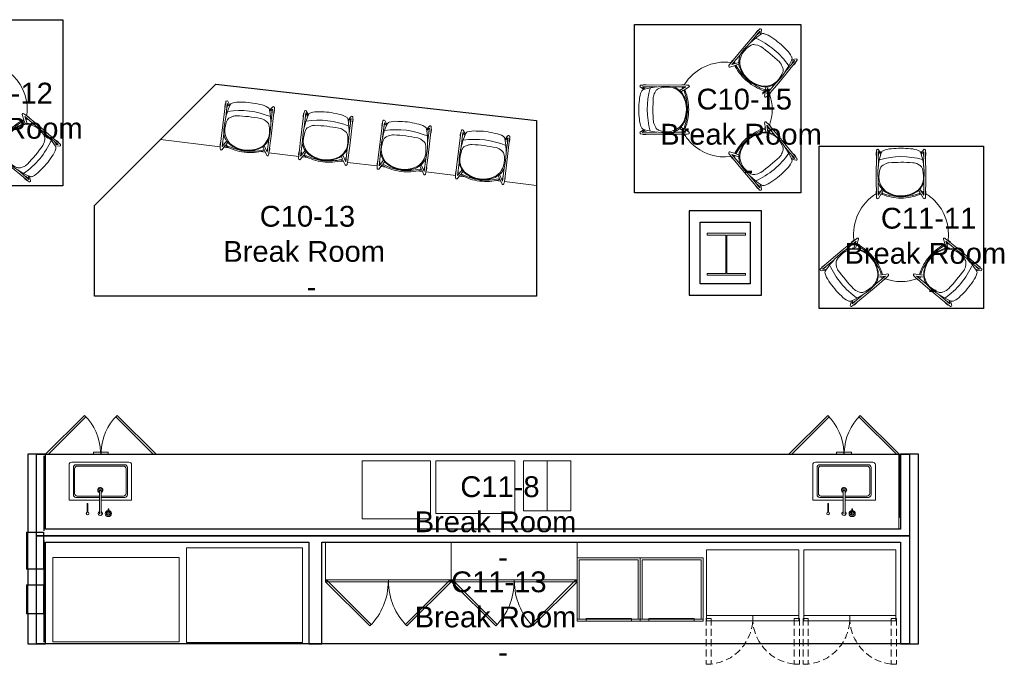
# Model space of a CAD drawing. Header units: inches. Extents: x -1 to 4727, y -3 to 1727.
# Tile 137 of 163: x 3354 to 3727, y 1126 to 1371. Entities that reach past the tile are written whole.
import ezdxf

# ---------------------------------------------------------------- set-up
doc = ezdxf.new("R2010")
doc.units = ezdxf.units.IN
doc.header["$LTSCALE"] = 42
doc.header["$MEASUREMENT"] = 0
doc.linetypes.add('_ Hidden  _below_ behind_ beyond_', pattern=[0.09375, 0.0625, -0.03125])
doc.layers.get('0').update_dxf_attribs({"linetype": 'CONTINUOUS'})
for name, color, linetype in [('I-EQPM', 8, 'CONTINUOUS'), ('I-FURN', 8, 'CONTINUOUS'), ('I-FURN-CHAR', 9, 'CONTINUOUS'), ('I-WALL', 8, 'CONTINUOUS'), ('P-FIXT', 8, 'CONTINUOUS'), ('Room Names & IDs', 7, 'CONTINUOUS'), ('S-COLS', 7, 'CONTINUOUS'), ('triLabelLayer', 7, 'CONTINUOUS'), ('triSpaceLayer', 7, 'CONTINUOUS')]:
    doc.layers.add(name, color=color, linetype=linetype)
doc.styles.add('PDF Helvetica', font='Helvetica.ttf')
doc.styles.get("Standard").update_dxf_attribs({"font": 'romans.shx'})

# ---------------------------------------------------------------- blocks, each defined once
blk = doc.blocks.new('Countertop - Straight - 30_ Depth-7014440-FURNITURE PLAN - FLOOR 09 - EAST')
at = {"lineweight": 9}
for p, q in [((-47.26, -1.5), (-47.26, -30)), ((-47.26, -30), (276.63, -30))]:
    blk.add_line(p, q, dxfattribs=at)
blk = doc.blocks.new('Electrical Equipment - Generic - Coffee Brewing System large-3696462-FURNITURE PLAN - FLOOR 09 - EAST')
at = {"lineweight": 9}
for p, q in [((-15, -10), (-15, 10)), ((-15, 10), (15, 10)), ((15, 10), (15, -10)), ((15, -10), (-15, -10))]:
    blk.add_line(p, q, dxfattribs=at)
blk = doc.blocks.new('BEV VENDING MACHINE - Default-7005650-FURNITURE PLAN - FLOOR 09 - EAST')
at = {"lineweight": 9}
for p, q in [((17.27, 10.7), (-30.73, 10.7)), ((-30.73, 10.7), (-30.73, -21.3)), ((17.27, -21.3), (17.27, 10.7)), ((-30.73, -21.3), (17.27, -21.3))]:
    blk.add_line(p, q, dxfattribs=at)
blk = doc.blocks.new('Refrigerator - Multiple Door Configurations - Side By Side EQ01A-7993833-FURNITURE PLAN - FLOOR 09 - EAST')
at = {"lineweight": 9}
for p, q in [((-28.76, -27), (-28.76, 0)), ((-28.76, 0), (6.24, 0)), ((6.24, 0), (6.24, -27)), ((-28.76, -25), (6.24, -25)), ((-11.26, -25), (-11.26, -27)), ((6.24, -27), (-28.76, -27))]:
    blk.add_line(p, q, dxfattribs=at)
at = {"linetype": '_ Hidden  _below_ behind_ beyond_', "lineweight": 9}
for p, q in [((-29.01, -26.12), (-27.01, -26.12)), ((-29.01, -26.12), (-29.01, -43.49)), ((-27.01, -26.12), (-27.01, -43.49)), ((4.47, -26.12), (4.47, -43.49)), ((6.47, -26.12), (4.47, -26.12)), ((6.47, -26.12), (6.47, -43.49)), ((-29.01, -43.49), (-27.01, -43.49)), ((6.47, -43.49), (4.47, -43.49))]:
    blk.add_line(p, q, dxfattribs=at)
for centre, start, end in [((-28.84, -25.92), 269.4486, 1.5228), ((6.3, -25.92), 178.4772, 270.5514)]:
    blk.add_arc(centre, 17.58, start, end, dxfattribs=at)
blk = doc.blocks.new('Tall Cabinet - Double Oven - Variable Width x 24_ D-7012213-FURNITURE PLAN - FLOOR 09 - EAST')
at = {"lineweight": 9}
for p, q in [((-23.21, -24), (-23.21, 0)), ((-23.21, 0), (0.68, 0)), ((0.68, 0), (0.68, -24)), ((0.68, -23.25), (-23.21, -23.25)), ((0.68, -24), (-23.21, -24)), ((-19.96, -23), (-2.69, -23)), ((-19.96, -23), (-19.96, -24)), ((-2.69, -24), (-19.96, -24)), ((-2.69, -23), (-2.69, -24))]:
    blk.add_line(p, q, dxfattribs=at)
at = {"lineweight": 18}
for p, q in [((-23.21, 0), (-23.21, -23.19)), ((0.68, 0), (-23.21, 0)), ((0.68, -23.19), (0.68, 0)), ((-22.46, -23.19), (-22.46, -0.75)), ((-22.46, -0.75), (-0.07, -0.75)), ((-0.07, -0.75), (-0.07, -23.19)), ((-23.21, -23.19), (-22.46, -23.19)), ((-0.07, -23.19), (0.68, -23.19))]:
    blk.add_line(p, q, dxfattribs=at)
blk = doc.blocks.new('Cabinet Base - 2 Door - Variable Width x 24_ D PLAM-WOOD-3757585-FURNITURE PLAN - FLOOR 09 - EAST')
at = {"lineweight": 9}
for p, q in [((-32.2, -24), (-17.44, -38.76)), ((-31.14, -24), (-16.91, -38.23)), ((-14.07, -24.76), (-14.07, -24)), ((-14.07, -24.85), (-11.32, -24.85)), ((-11.32, -24), (-11.32, -24.76)), ((-11.2, -24.76), (-11.2, -24)), ((-11.2, -24.85), (-8.45, -24.85)), ((-8.45, -24), (-8.45, -24.76)), ((8.61, -24), (-5.62, -38.23)), ((9.68, -24), (-5.09, -38.76)), ((-17.44, -38.76), (-16.91, -38.23)), ((-5.09, -38.76), (-5.62, -38.23))]:
    blk.add_line(p, q, dxfattribs=at)
at = {"lineweight": 9, "flags": 128}
for points in [[(-14.07, -24.83), (-14.07, -24.84), (-14.07, -24.85), (-14.07, -24.84), (-14.07, -24.83), (-14.07, -24.82), (-14.07, -24.8), (-14.07, -24.78), (-14.07, -24.76)], [(-11.32, -24.76), (-11.32, -24.78), (-11.32, -24.8), (-11.32, -24.82), (-11.32, -24.83), (-11.32, -24.84), (-11.32, -24.85), (-11.32, -24.84)], [(-11.2, -24.84), (-11.2, -24.85), (-11.2, -24.84), (-11.2, -24.83), (-11.2, -24.82), (-11.2, -24.8), (-11.2, -24.78), (-11.2, -24.76)], [(-8.45, -24.76), (-8.45, -24.78), (-8.45, -24.8), (-8.45, -24.82), (-8.45, -24.83), (-8.45, -24.84), (-8.45, -24.85), (-8.45, -24.84), (-8.45, -24.83)]]:
    blk.add_lwpolyline(points, dxfattribs=at)
at = {"lineweight": 9}
for centre, start, end in [((-32.2, -24), 315, 357.6794), ((9.68, -24), 182.3206, 225)]:
    blk.add_arc(centre, 20.88, start, end, dxfattribs=at)
blk = doc.blocks.new('Casework 5 - Casework 1-3518520-FURNITURE PLAN - FLOOR 09 - EAST')
at = {"lineweight": 9}
for p, q in [((3670.24, 1942.33), (3645.1, 1917.19)), ((3692.9, 1939.55), (3670.24, 1942.33)), ((3696.3, 1939.13), (3694.28, 1939.38)), ((3699.68, 1938.72), (3698.06, 1938.92)), ((3706.22, 1937.91), (3704.6, 1938.11)), ((3710, 1937.45), (3707.98, 1937.7)), ((3722.67, 1935.89), (3711.38, 1937.28)), ((3726.04, 1935.48), (3724.05, 1935.72)), ((3729.46, 1935.06), (3727.84, 1935.26)), ((3735.99, 1934.26), (3734.37, 1934.46)), ((3739.78, 1933.79), (3737.75, 1934.04)), ((3752.45, 1932.24), (3741.16, 1933.62)), ((3755.85, 1931.82), (3753.83, 1932.07)), ((3759.23, 1931.41), (3757.62, 1931.6)), ((3765.77, 1930.6), (3764.15, 1930.8)), ((3769.55, 1930.14), (3767.53, 1930.39)), ((3782.23, 1928.58), (3770.93, 1929.97)), ((3785.63, 1928.16), (3783.61, 1928.41)), ((3789.01, 1927.75), (3787.39, 1927.95)), ((3795.55, 1926.95), (3793.93, 1927.15)), ((3799.33, 1926.48), (3797.31, 1926.73)), ((3812.93, 1924.81), (3800.71, 1926.31)), ((3812.93, 1882.81), (3812.93, 1924.81)), ((3645.1, 1917.19), (3645.1, 1882.81)), ((3645.1, 1882.81), (3812.93, 1882.81))]:
    blk.add_line(p, q, dxfattribs=at)
blk = doc.blocks.new('Stool - Coalesse - Enea Lottus Sled - Bar - Default-2141859-FURNITURE PLAN - FLOOR 09 - EAST')
at = {"lineweight": 9}
for p, q in [((-9.31, -0.16), (-9.3, 0.12)), ((-9.3, 0.12), (-9.25, 0.58)), ((-8.6, 0.84), (-7.51, -0.93)), ((8.6, 0.84), (7.51, -0.93)), ((9.3, 0.12), (9.25, 0.58)), ((9.31, -0.16), (9.3, 0.12)), ((-9.44, -0.8), (-9.32, -0.8)), ((-9.44, -1.95), (-9.44, -0.8)), ((-9.33, -1.95), (-9.44, -1.95)), ((-9.39, -6.58), (-9.31, -0.16)), ((-8.63, -0.39), (-8.61, -5.25)), ((-7.18, -2.75), (-8.63, -0.39)), ((-8.63, -0.8), (-8.5, -0.8)), ((-8.5, -1.95), (-8.62, -1.95)), ((-8.5, -0.8), (-8.5, -1.95)), ((-7.51, -0.93), (-7.16, -0.67)), ((-7.06, -1.06), (-7.31, -1.25)), ((-7.31, -1.25), (-6.69, -2.26)), ((7.31, -1.25), (6.69, -2.26)), ((7.06, -1.06), (7.31, -1.25)), ((7.51, -0.93), (7.16, -0.67)), ((7.18, -2.75), (8.63, -0.39)), ((8, -4.58), (7.47, -3.61)), ((8.5, -0.8), (8.63, -0.8)), ((8.5, -1.95), (8.5, -0.8)), ((8.62, -1.95), (8.5, -1.95)), ((8.63, -0.39), (8.61, -5.25)), ((9.39, -6.58), (9.31, -0.16)), ((9.32, -0.8), (9.44, -0.8)), ((9.44, -1.95), (9.33, -1.95)), ((9.44, -0.8), (9.44, -1.95)), ((-9.31, -16.61), (-9.39, -6.58)), ((-8.31, -6.12), (-8.41, -7.34)), ((-8.41, -7.34), (-8.3, -8.46)), ((-8.02, -5.06), (-8.31, -6.12)), ((-7.72, -4.39), (-8.02, -5.06)), ((8.37, -5.59), (8, -4.58)), ((8.55, -6.63), (8.37, -5.59)), ((8.55, -7.74), (8.55, -6.63)), ((9.31, -16.61), (9.39, -6.58)), ((-8.3, -8.46), (-8.17, -9.65)), ((-8.17, -9.65), (-7.83, -10.78)), ((8.3, -9.78), (8.55, -7.74)), ((-8.59, -11.35), (-8.69, -16.93)), ((-6.83, -11.79), (-5.86, -12.35)), ((6.4, -12.16), (7.04, -11.78)), ((8.59, -11.35), (8.63, -16.89)), ((-9.44, -15.43), (-9.32, -15.43)), ((-9.44, -16.61), (-9.44, -15.43)), ((-9.31, -16.61), (-9.44, -16.61)), ((-9.31, -17.02), (-9.31, -16.61)), ((-9.25, -17.52), (-9.31, -17.02)), ((-8.69, -16.93), (-7.7, -15.94)), ((-8.66, -15.43), (-8.5, -15.43)), ((-8.5, -16.61), (-8.65, -16.61)), ((-7.58, -16.31), (-8.61, -17.76)), ((-8.5, -15.43), (-8.5, -16.61)), ((7.58, -16.31), (8.61, -17.76)), ((7.7, -15.95), (8.63, -16.89)), ((8.5, -15.43), (8.62, -15.43)), ((8.5, -16.61), (8.5, -15.43)), ((8.63, -16.61), (8.5, -16.61)), ((9.25, -17.52), (9.31, -17.02)), ((9.44, -16.61), (9.31, -16.61)), ((9.31, -17.02), (9.31, -16.61)), ((9.32, -15.43), (9.44, -15.43)), ((9.44, -15.43), (9.44, -16.61))]:
    blk.add_line(p, q, dxfattribs=at)
for centre, radius, start, end in [((-8.61, 0.39), 0.674, 128.6251, 163.1243), ((-8.85, 0.63), 0.331, 38.3441, 121.054), ((0.01, -18.87), 19.56, 90.0436, 111.5268), ((0.96, -23.97), 24.27, 92.2573, 109.2796), ((-0.11, -11.12), 11.15, 89.441, 116.2116), ((-0.01, -18.87), 19.56, 68.4732, 89.9564), ((-0.96, -23.97), 24.27, 70.7204, 87.7427), ((0.11, -11.12), 11.15, 63.7884, 90.559), ((8.85, 0.63), 0.331, 58.946, 141.6559), ((8.61, 0.39), 0.674, 16.8757, 51.3749), ((-1.94, -7.4), 7.01, 136.7607, 162.0852), ((-1.97, -6.97), 6.31, 120.2187, 155.9216), ((-1.94, -7.4), 7.01, 116.2116, 136.7607), ((0.08, -10.72), 10.58, 59.1006, 119.5783), ((1.94, -7.4), 7.01, 44.3363, 63.7884), ((2.81, -6.28), 5.38, 29.8284, 59.7014), ((1.94, -7.4), 7.01, 17.9148, 44.3363), ((19.13, -8.28), 27.9, 173.7657, 196.9797), ((-19.13, -8.28), 27.9, 343.0203, 6.2343), ((-5.87, -9.85), 2.16, 205.3178, 243.6917), ((6.2, -10.04), 1.93, 295.7004, 332.4426), ((2.3, -8.36), 6.17, 335.3789, 346.6664), ((0.06, 14.96), 30, 254.0254, 285.6704), ((-3.66, -7.05), 5.74, 247.4828, 259.7543), ((0.27, 51.72), 64.61, 265.6, 273.7732), ((4.29, -8.7), 4.05, 273.2858, 301.2685), ((-8.66, -17.3), 0.634, 199.7023, 226.1895), ((-8.85, -17.51), 0.35, 226.1895, 314.4794), ((-6.25, -16.03), 1.37, 192.0018, 245.4154), ((-3.4, -9.81), 8.2, 245.4154, 268.1855), ((0.14, 11.17), 29.42, 262.5694, 269.7236), ((-0.14, 11.17), 29.42, 270.2764, 277.4306), ((3.4, -9.81), 8.2, 271.8145, 294.5846), ((6.25, -16.03), 1.37, 294.5846, 347.9982), ((8.85, -17.51), 0.35, 225.5206, 313.8105), ((8.66, -17.3), 0.634, 313.8105, 340.2977)]:
    blk.add_arc(centre, radius, start, end, dxfattribs=at)
blk = doc.blocks.new('Stool - Coalesse - Enea Lottus Sled - Bar - Default-2140659-FURNITURE PLAN - FLOOR 09 - EAST')
at = {"lineweight": 9}
for p, q in [((-9.44, 16.61), (-9.44, 15.43)), ((-9.31, 16.61), (-9.44, 16.61)), ((-9.44, 15.43), (-9.32, 15.43)), ((-9.31, 16.61), (-9.39, 6.58)), ((-9.25, 17.52), (-9.31, 17.02)), ((-9.31, 17.02), (-9.31, 16.61)), ((-8.69, 16.93), (-7.7, 15.94)), ((-8.59, 11.35), (-8.69, 16.93)), ((-8.66, 15.43), (-8.5, 15.43)), ((-8.5, 16.61), (-8.65, 16.61)), ((-7.58, 16.31), (-8.61, 17.76)), ((-8.5, 15.43), (-8.5, 16.61)), ((7.58, 16.31), (8.61, 17.76)), ((7.7, 15.95), (8.63, 16.89)), ((8.5, 16.61), (8.5, 15.43)), ((8.63, 16.61), (8.5, 16.61)), ((8.5, 15.43), (8.62, 15.43)), ((8.59, 11.35), (8.63, 16.89)), ((9.25, 17.52), (9.31, 17.02)), ((9.31, 17.02), (9.31, 16.61)), ((9.44, 16.61), (9.31, 16.61)), ((9.31, 16.61), (9.39, 6.58)), ((9.32, 15.43), (9.44, 15.43)), ((9.44, 15.43), (9.44, 16.61)), ((-6.83, 11.79), (-5.86, 12.35)), ((6.4, 12.16), (7.04, 11.78)), ((-8.41, 7.34), (-8.3, 8.46)), ((-8.3, 8.46), (-8.17, 9.65)), ((-8.17, 9.65), (-7.83, 10.78)), ((8.3, 9.78), (8.55, 7.74)), ((8.55, 7.74), (8.55, 6.63)), ((-9.39, 6.58), (-9.31, 0.16)), ((-8.63, 0.39), (-8.61, 5.25)), ((-8.31, 6.12), (-8.41, 7.34)), ((-8.02, 5.06), (-8.31, 6.12)), ((-7.72, 4.39), (-8.02, 5.06)), ((8, 4.58), (7.47, 3.61)), ((8.37, 5.59), (8, 4.58)), ((8.55, 6.63), (8.37, 5.59)), ((8.63, 0.39), (8.61, 5.25)), ((9.39, 6.58), (9.31, 0.16)), ((-9.44, 1.95), (-9.44, 0.8)), ((-9.33, 1.95), (-9.44, 1.95)), ((-9.44, 0.8), (-9.32, 0.8)), ((-9.31, 0.16), (-9.3, -0.12)), ((-7.18, 2.75), (-8.63, 0.39)), ((-8.63, 0.8), (-8.5, 0.8)), ((-8.5, 1.95), (-8.62, 1.95)), ((-8.6, -0.84), (-7.51, 0.93)), ((-8.5, 0.8), (-8.5, 1.95)), ((-7.51, 0.93), (-7.16, 0.67)), ((-7.31, 1.25), (-6.69, 2.26)), ((-7.06, 1.06), (-7.31, 1.25)), ((7.31, 1.25), (6.69, 2.26)), ((7.06, 1.06), (7.31, 1.25)), ((7.51, 0.93), (7.16, 0.67)), ((7.18, 2.75), (8.63, 0.39)), ((8.6, -0.84), (7.51, 0.93)), ((8.5, 1.95), (8.5, 0.8)), ((8.62, 1.95), (8.5, 1.95)), ((8.5, 0.8), (8.63, 0.8)), ((9.31, 0.16), (9.3, -0.12)), ((9.32, 0.8), (9.44, 0.8)), ((9.44, 1.95), (9.33, 1.95)), ((9.44, 0.8), (9.44, 1.95)), ((-9.3, -0.12), (-9.25, -0.58)), ((9.3, -0.12), (9.25, -0.58))]:
    blk.add_line(p, q, dxfattribs=at)
for centre, radius, start, end in [((-8.66, 17.3), 0.634, 133.8105, 160.2977), ((-8.85, 17.51), 0.35, 45.5206, 133.8105), ((19.13, 8.28), 27.9, 163.0203, 186.2343), ((0.06, -14.96), 30, 74.3296, 105.9746), ((-6.25, 16.03), 1.37, 114.5846, 167.9982), ((-3.4, 9.81), 8.2, 91.8145, 114.5846), ((0.14, -11.17), 29.42, 90.2764, 97.4306), ((-0.14, -11.17), 29.42, 82.5694, 89.7236), ((3.4, 9.81), 8.2, 65.4154, 88.1855), ((6.25, 16.03), 1.37, 12.0018, 65.4154), ((-19.13, 8.28), 27.9, 353.7657, 16.9797), ((8.85, 17.51), 0.35, 46.1895, 134.4794), ((8.66, 17.3), 0.634, 19.7023, 46.1895), ((-5.87, 9.85), 2.16, 116.3083, 154.6822), ((-3.66, 7.05), 5.74, 100.2457, 112.5172), ((0.27, -51.72), 64.61, 86.2268, 94.4), ((4.29, 8.7), 4.05, 58.7315, 86.7142), ((6.2, 10.04), 1.93, 27.5574, 64.2996), ((2.3, 8.36), 6.17, 13.3336, 24.6211), ((-1.94, 7.4), 7.01, 197.9148, 223.2393), ((-1.97, 6.97), 6.31, 204.0784, 239.7813), ((1.94, 7.4), 7.01, 315.6637, 342.0852), ((0.01, 18.87), 19.56, 248.4732, 269.9564), ((0.96, 23.97), 24.27, 250.7204, 267.7427), ((-1.94, 7.4), 7.01, 223.2393, 243.7884), ((0.08, 10.72), 10.58, 240.4217, 300.8994), ((-0.11, 11.12), 11.15, 243.7884, 270.559), ((0.11, 11.12), 11.15, 269.441, 296.2116), ((-0.96, 23.97), 24.27, 272.2573, 289.2796), ((-0.01, 18.87), 19.56, 270.0436, 291.5268), ((1.94, 7.4), 7.01, 296.2116, 315.6637), ((2.81, 6.28), 5.38, 300.2986, 330.1716), ((-8.61, -0.39), 0.674, 196.8757, 231.3749), ((-8.85, -0.63), 0.331, 238.946, 321.6559), ((8.85, -0.63), 0.331, 218.3441, 301.054), ((8.61, -0.39), 0.674, 308.6251, 343.1243)]:
    blk.add_arc(centre, radius, start, end, dxfattribs=at)
blk = doc.blocks.new('Table - Dining - Round - 36_ DIAM DINING-V263-FURNITURE PLAN - FLOOR 09 - EAST')
at = {"lineweight": 9}
for start, end in [(121.8744, 124.6593), (117.5074, 118.1313), (67.2725, 70.5939), (25.3194, 64.7087), (127.2763, 180), (19.144, 22.7955), (180, 193.7003), (196.2687, 199.5628), (256.2075, 322.8127), (325.3068, 327.9664), (332.0899, 332.4483), (250.6692, 253.7096)]:
    blk.add_arc((0, 0), 18, start, end, dxfattribs=at)
blk = doc.blocks.new('Table - Dining - Round - 36_ DIAM DINING-V266-FURNITURE PLAN - FLOOR 09 - EAST')
at = {"lineweight": 9}
for start, end in [(115.2913, 154.6806), (109.4061, 112.7275), (61.8687, 62.4926), (55.3407, 58.1256), (0, 52.7237), (157.2045, 160.856), (346.2997, 0), (340.4372, 343.7313), (207.5517, 207.9101), (212.0336, 214.6932), (217.1873, 283.7925), (286.2904, 289.3308)]:
    blk.add_arc((0, 0), 18, start, end, dxfattribs=at)
blk = doc.blocks.new('Fire Extinguisher Cabinet_Recess Mounted with 75 ft Radius - 11_ x 6_ x 26_-7819593-FURNITURE PLAN - FLOOR 09 - EAST')
at = {"lineweight": 9}
for p, q in [((-9.82, 3.38), (-9.82, 3.88)), ((-9.82, 3.88), (1.18, 3.88)), ((1.18, 3.88), (1.18, 3.38)), ((-9.82, 3.62), (1.18, 3.62)), ((-9.82, 3.62), (-9.82, 3.38)), ((-9.82, -2.62), (-9.82, 3.38)), ((-9.82, 3.38), (1.18, 3.38)), ((1.18, 3.38), (-9.82, 3.38)), ((1.18, 3.38), (1.18, 3.62)), ((1.18, 3.38), (1.18, -2.62)), ((1.18, -2.62), (-9.82, -2.62))]:
    blk.add_line(p, q, dxfattribs=at)
blk = doc.blocks.new('CISCO Ice_Water Dispenser - CounterHeight - Hoshizaki LARGE - 24_ WIDE-3700625-FURNITURE PLAN - FLOOR 09 - EAST')
at = {"lineweight": 9}
for p, q in [((0, 18.44), (26, 18.44)), ((0, 18.44), (0, -3.56)), ((26, -3.56), (26, 18.44)), ((26, -3.56), (0, -3.56))]:
    blk.add_line(p, q, dxfattribs=at)
blk = doc.blocks.new('48554_CBR_590H - PF06_48554_CBR_590H-3669397-FURNITURE PLAN - FLOOR 09 - EAST')
at = {"lineweight": 9}
for p, q in [((-3.31, -0.75), (-3.31, 0.75)), ((-2.83, -0.75), (-2.83, 0.75)), ((-3.21, -0.78), (-3.21, -1.81)), ((-3.21, -1.81), (-3.2, -1.81)), ((-2.93, -1.81), (-3.21, -1.81)), ((-2.94, -1.81), (-2.93, -1.81)), ((-2.93, -1.81), (-2.93, -0.78)), ((-0.37, -8.48), (-0.37, -8.66)), ((0.37, -8.66), (0.37, -8.48))]:
    blk.add_line(p, q, dxfattribs=at)
at = {"lineweight": 9, "flags": 128}
for points in [[(-0.37, 0), (-0.37, 0), (-0.37, -0.01), (-0.37, -0.03), (-0.37, -0.06), (-0.37, -0.09), (-0.37, -0.12), (-0.37, -0.17), (-0.37, -0.22), (-0.37, -0.28), (-0.37, -0.34), (-0.37, -0.41), (-0.37, -0.49), (-0.37, -0.57), (-0.37, -0.66), (-0.37, -0.75), (-0.37, -0.85), (-0.37, -0.96), (-0.37, -1.07), (-0.37, -1.19), (-0.37, -1.31), (-0.37, -1.43), (-0.37, -1.56), (-0.37, -1.7), (-0.37, -1.84), (-0.37, -1.98), (-0.37, -2.13), (-0.37, -2.28), (-0.37, -2.43), (-0.37, -2.59), (-0.37, -2.75), (-0.37, -2.91), (-0.37, -3.07), (-0.37, -3.24), (-0.37, -3.41), (-0.37, -3.58), (-0.37, -3.75), (-0.37, -3.92), (-0.37, -4.09), (-0.37, -4.26), (-0.37, -4.44), (-0.37, -4.61), (-0.37, -4.78), (-0.37, -4.95), (-0.37, -5.12), (-0.37, -5.29), (-0.37, -5.46), (-0.37, -5.62), (-0.37, -5.79), (-0.37, -5.95), (-0.37, -6.11), (-0.37, -6.26), (-0.37, -6.41), (-0.37, -6.56), (-0.37, -6.71), (-0.37, -6.85), (-0.37, -6.99), (-0.37, -7.12), (-0.37, -7.25), (-0.37, -7.37), (-0.37, -7.49), (-0.37, -7.6), (-0.37, -7.71), (-0.37, -7.82), (-0.37, -7.91), (-0.37, -8.01), (-0.37, -8.09), (-0.37, -8.17), (-0.37, -8.24), (-0.37, -8.31), (-0.37, -8.37), (-0.37, -8.43), (-0.37, -8.48)], [(0.37, -8.48), (0.37, -8.43), (0.37, -8.37), (0.37, -8.31), (0.37, -8.24), (0.37, -8.17), (0.37, -8.09), (0.37, -8), (0.37, -7.91), (0.37, -7.82), (0.37, -7.71), (0.37, -7.6), (0.37, -7.49), (0.37, -7.37), (0.37, -7.25), (0.37, -7.12), (0.37, -6.98), (0.37, -6.85), (0.37, -6.71), (0.37, -6.56), (0.37, -6.41), (0.37, -6.26), (0.37, -6.1), (0.37, -5.95), (0.37, -5.79), (0.37, -5.62), (0.37, -5.46), (0.37, -5.29), (0.37, -5.12), (0.37, -4.95), (0.37, -4.78), (0.37, -4.61), (0.37, -4.44), (0.37, -4.26), (0.37, -4.09), (0.37, -3.92), (0.37, -3.75), (0.37, -3.58), (0.37, -3.41), (0.37, -3.24), (0.37, -3.07), (0.37, -2.91), (0.37, -2.75), (0.37, -2.59), (0.37, -2.43), (0.37, -2.28), (0.37, -2.13), (0.37, -1.98), (0.37, -1.84), (0.37, -1.7), (0.37, -1.56), (0.37, -1.43), (0.37, -1.31), (0.37, -1.19), (0.37, -1.07), (0.37, -0.96), (0.37, -0.85), (0.37, -0.75), (0.37, -0.66), (0.37, -0.57), (0.37, -0.49), (0.37, -0.41), (0.37, -0.34), (0.37, -0.28), (0.37, -0.22), (0.37, -0.17), (0.37, -0.12), (0.37, -0.09), (0.37, -0.05), (0.37, -0.03), (0.37, -0.01), (0.37, 0), (0.37, 0)]]:
    blk.add_lwpolyline(points, dxfattribs=at)
at = {"lineweight": 9}
for centre, radius, start, end in [((-3.07, 0), 1.18, 0, 180), ((-3.07, 0), 0.787, 360, 180), ((0, 0), 0.787, 360, 180), ((0, 0), 0.374, 150, 165), ((0, 0), 0.374, 150, 165), ((0, 0), 0.374, 360, 15), ((0, 0), 0.374, 0, 15), ((-3.07, 0), 1.18, 180, 263.8337), ((-3.07, 0), 0.787, 180, 360), ((-3.07, 0), 1.18, 276.1664, 360), ((0, 0), 0.787, 180, 240), ((0, 0), 0.374, 352.0415, 360), ((0, 0), 0.374, 352.0415, 0), ((0, 0), 0.787, 300, 360)]:
    blk.add_arc(centre, radius, start, end, dxfattribs=at)
for centre, major_axis, start_param, end_param in [((0, -8.48), (-0.374, 0), 0, 3.141593), ((0, -8.48), (-0.374, 0), 0, 3.141593), ((0, -8.66), (-0.374, 0), 6.021386, 6.283185), ((0, -8.66), (-0.374, 0), 0, 3.141593), ((0, -8.66), (0.374, 0), 0, 0.261799), ((0, -8.48), (0.374, 0), 0, 0.196463), ((0, -8.48), (0.374, 0), 0, 0.196463)]:
    blk.add_ellipse(centre, major_axis=major_axis, ratio=0.965926, start_param=start_param, end_param=end_param, dxfattribs=at)
blk.add_open_spline([(-3, -0.78), (-3.01, -0.78), (-3.01, -0.79), (-3.03, -0.79), (-3.05, -0.79), (-3.09, -0.79), (-3.12, -0.79), (-3.13, -0.78), (-3.14, -0.78)], degree=3, knots=[0.3333333, 0.3333333, 0.3333333, 0.3333333, 0.3611111, 0.3888889, 0.4444444, 0.5555556, 0.6111111, 0.6666667, 0.6666667, 0.6666667, 0.6666667], dxfattribs=at)
blk = doc.blocks.new('Rectangle_Undercounter_Lavatory_-_TOTO_-_LT191 2012 - PF05 SINK-3670569-FURNITURE PLAN - FLOOR 09 - EAST')
at = {"lineweight": 9}
for p, q in [((-0.37, 7.19), (-11.87, 7.19)), ((-11.87, 7.19), (-11.87, -6.19)), ((-10.25, -5.19), (-10.25, 5.19)), ((-9.75, 4.69), (-9.75, -4.69)), ((-9.75, 4.69), (-9.75, -4.69)), ((-9.25, 6.19), (-0.37, 6.19)), ((-0.37, 5.69), (-8.75, 5.69)), ((11.88, 7.19), (0.37, 7.19)), ((0.37, 6.19), (9.25, 6.19)), ((8.75, 5.69), (0.37, 5.69)), ((9.75, -4.69), (9.75, 4.69)), ((10.25, 5.19), (10.25, -5.19)), ((11.88, -6.19), (11.88, 7.19)), ((-10.87, -7.19), (10.88, -7.19)), ((-9.25, -6.19), (9.25, -6.19)), ((-8.75, -5.69), (8.75, -5.69))]:
    blk.add_line(p, q, dxfattribs=at)
for centre, radius, start, end in [((-9.25, 5.19), 1, 90, 180), ((-9.25, 5.19), 1, 90, 180), ((-8.75, 4.69), 1, 90, 180), ((-8.75, 4.69), 1, 90, 180), ((0, 3.45), 1, 180, 66.3294), ((0, 3.45), 1, 113.8022, 180), ((0, 3.45), 0.807, 119.4914, 270), ((0, 3.45), 0.807, 270, 60.9648), ((8.75, 4.69), 1, 0, 90), ((9.25, 5.19), 1, 0, 90), ((-10.87, -6.19), 1, 180, 270), ((-9.25, -5.19), 1, 180, 270), ((-8.75, -4.69), 1, 180, 270), ((8.75, -4.69), 1, 270, 0), ((9.25, -5.19), 1, 270, 0), ((10.88, -6.19), 1, 270, 360)]:
    blk.add_arc(centre, radius, start, end, dxfattribs=at)
blk = doc.blocks.new('AED - 14_ x 6_ x 14_-7819594-FURNITURE PLAN - FLOOR 09 - EAST')
at = {"lineweight": 9}
for p, q in [((-10.82, 3.38), (-10.82, 3.88)), ((-10.82, 3.88), (3.18, 3.88)), ((3.18, 3.88), (3.18, 3.38)), ((-10.82, 3.62), (3.18, 3.62)), ((-10.82, 3.62), (-10.82, 3.38)), ((-10.82, 0), (-10.82, 3.38)), ((-10.82, 3.38), (3.18, 3.38)), ((3.18, 3.38), (-10.82, 3.38)), ((3.18, 0), (-10.82, 0)), ((3.18, 3.38), (3.18, 3.62)), ((3.18, 3.38), (3.18, 0))]:
    blk.add_line(p, q, dxfattribs=at)
blk = doc.blocks.new('Cabinet Base - 2 Door - Variable Width x 24_ D PLAM-WOOD-V306-FURNITURE PLAN - FLOOR 09 - EAST')
at = {"lineweight": 9}
for p, q in [((-32.26, -24), (-32.26, 0)), ((-32.26, 0), (-32.11, 0)), ((-32.11, -23.25), (-32.26, -23.25)), ((-32.11, -24), (-32.26, -24)), ((-32.2, -23.25), (-32.11, -23.25)), ((-32.2, -24), (-32.2, -23.25)), ((-32.2, -24), (-17.44, -38.76)), ((-32.11, -24), (-32.2, -24)), ((-31.14, -24), (-16.91, -38.23)), ((-14.07, -24.76), (-14.07, -24)), ((-14.07, -24.85), (-11.32, -24.85)), ((-11.32, -24), (-11.32, -24.76)), ((-11.2, -24.76), (-11.2, -24)), ((-11.2, -24.85), (-8.45, -24.85)), ((-8.45, -24), (-8.45, -24.76)), ((8.61, -24), (-5.62, -38.23)), ((9.68, -24), (-5.09, -38.76)), ((-17.44, -38.76), (-16.91, -38.23)), ((-5.09, -38.76), (-5.62, -38.23))]:
    blk.add_line(p, q, dxfattribs=at)
at = {"lineweight": 9, "flags": 128}
for points in [[(-14.07, -24.83), (-14.07, -24.84), (-14.07, -24.85), (-14.07, -24.84), (-14.07, -24.83), (-14.07, -24.82), (-14.07, -24.8), (-14.07, -24.78), (-14.07, -24.76)], [(-11.32, -24.76), (-11.32, -24.78), (-11.32, -24.8), (-11.32, -24.82), (-11.32, -24.83), (-11.32, -24.84), (-11.32, -24.85), (-11.32, -24.84)], [(-11.2, -24.84), (-11.2, -24.85), (-11.2, -24.84), (-11.2, -24.83), (-11.2, -24.82), (-11.2, -24.8), (-11.2, -24.78), (-11.2, -24.76)], [(-8.45, -24.76), (-8.45, -24.78), (-8.45, -24.8), (-8.45, -24.82), (-8.45, -24.83), (-8.45, -24.84), (-8.45, -24.85), (-8.45, -24.84), (-8.45, -24.83)]]:
    blk.add_lwpolyline(points, dxfattribs=at)
at = {"lineweight": 9}
for centre, start, end in [((-32.2, -24), 315, 357.6794), ((9.68, -24), 182.3206, 225)]:
    blk.add_arc(centre, 20.88, start, end, dxfattribs=at)
blk = doc.blocks.new('SNACK VENDING MACHINE - Default-7008415-FURNITURE PLAN - FLOOR 09 - EAST')
at = {"lineweight": 9}
for p, q in [((17.27, 10.7), (-26.73, 10.7)), ((-26.73, 10.7), (-26.73, -25.3)), ((17.27, -25.3), (17.27, 10.7)), ((-26.73, -25.3), (17.27, -25.3))]:
    blk.add_line(p, q, dxfattribs=at)
blk = doc.blocks.new('Tall Cabinet - Double Oven - Variable Width x 24_ D-7012289-FURNITURE PLAN - FLOOR 09 - EAST')
at = {"lineweight": 9}
for p, q in [((0.68, 24), (-23.21, 24)), ((-23.21, 24), (-23.21, 0)), ((0.68, 23.25), (-23.21, 23.25)), ((-19.96, 24), (-2.69, 24)), ((-19.96, 24), (-19.96, 23)), ((-2.69, 23), (-19.96, 23)), ((-2.69, 24), (-2.69, 23)), ((0.68, 0), (0.68, 24)), ((-23.21, 0), (0.68, 0))]:
    blk.add_line(p, q, dxfattribs=at)
at = {"lineweight": 18}
for p, q in [((-23.21, 23.19), (-22.46, 23.19)), ((-23.21, 0), (-23.21, 23.19)), ((-22.46, 23.19), (-22.46, 0.75)), ((-0.07, 23.19), (0.68, 23.19)), ((-0.07, 0.75), (-0.07, 23.19)), ((0.68, 23.19), (0.68, 0)), ((-22.46, 0.75), (-0.07, 0.75)), ((0.68, 0), (-23.21, 0))]:
    blk.add_line(p, q, dxfattribs=at)
blk = doc.blocks.new('Cabinet Upper - 2 Door w Under Light - Variable Width x 12_ D-7012791-FURNITURE PLAN - FLOOR 09 - EAST')
at = {"lineweight": 9}
for p, q in [((-35.15, -15), (-35.15, 0)), ((-35.15, 0), (12.62, 0)), ((12.62, 0), (12.62, -15)), ((-35.15, -14.25), (12.62, -14.25)), ((-35.09, -15), (-34.56, -14.47)), ((-34.56, -14.47), (-17.75, -31.27)), ((-11.26, -14.25), (-11.26, -15)), ((12.03, -14.47), (-4.77, -31.27)), ((12.56, -15), (12.03, -14.47)), ((12.62, -15), (-35.15, -15)), ((-35.09, -15), (-18.28, -31.8)), ((12.56, -15), (-4.24, -31.8)), ((-18.28, -31.8), (-17.75, -31.27)), ((-4.24, -31.8), (-4.77, -31.27))]:
    blk.add_line(p, q, dxfattribs=at)
for centre, start, end in [((-35.09, -15), 315, 0.3111), ((12.56, -15), 179.6889, 225)]:
    blk.add_arc(centre, 23.76, start, end, dxfattribs=at)
blk = doc.blocks.new('Cabinet Upper - 2 Door w Under Light - Variable Width x 12_ D-7012666-FURNITURE PLAN - FLOOR 09 - EAST')
at = {"lineweight": 9}
for p, q in [((-35.09, 15), (-18.28, 31.8)), ((-34.56, 14.47), (-17.75, 31.27)), ((-18.28, 31.8), (-17.75, 31.27)), ((-4.24, 31.8), (-4.77, 31.27)), ((12.03, 14.47), (-4.77, 31.27)), ((12.56, 15), (-4.24, 31.8)), ((12.62, 15), (-35.15, 15)), ((-35.15, 15), (-35.15, 0)), ((-35.09, 15), (-34.56, 14.47)), ((-11.26, 14.25), (-11.26, 15)), ((12.56, 15), (12.03, 14.47)), ((12.62, 0), (12.62, 15)), ((-35.15, 14.25), (12.62, 14.25)), ((-35.15, 0), (12.62, 0))]:
    blk.add_line(p, q, dxfattribs=at)
for centre, start, end in [((-35.09, 15), 359.6889, 45), ((12.56, 15), 135, 180.3111)]:
    blk.add_arc(centre, 23.76, start, end, dxfattribs=at)
blk = doc.blocks.new('Equip_Coffee - Coffee Brewer-2630347-FURNITURE PLAN - FLOOR 09 - EAST')
at = {"lineweight": 9}
for p, q in [((10.44, 7.73), (1.44, 7.73)), ((1.44, 7.73), (1.44, -11.27)), ((1.44, -11.27), (1.44, 7.73)), ((1.44, 7.73), (10.44, 7.73)), ((1.44, -11.27), (1.44, 7.73)), ((1.44, 7.73), (10.44, 7.73)), ((10.44, -11.27), (10.44, 7.73)), ((10.44, 7.73), (10.44, -11.27)), ((10.44, 7.73), (10.44, -11.27)), ((1.44, -11.27), (10.44, -11.27)), ((10.44, -11.27), (1.44, -11.27)), ((10.44, -11.27), (1.44, -11.27))]:
    blk.add_line(p, q, dxfattribs=at)
blk = doc.blocks.new('Bathroom - Soap Dispenser - TA07_Soap Dispenser-7302558-FURNITURE PLAN - FLOOR 09 - EAST')
at = {"lineweight": 9}
for p, q in [((-0.13, -0.46), (-0.13, -3.75)), ((0.13, -3.75), (0.13, -0.48))]:
    blk.add_line(p, q, dxfattribs=at)
for start, end in [(360, 180), (180, 360)]:
    blk.add_arc((0, 0), 0.5, start, end, dxfattribs=at)
for start_param, end_param in [(1.570796, 4.712389), (4.712389, 7.853982)]:
    blk.add_ellipse((0, -3.75), major_axis=(0.131, 0), ratio=0.258819, start_param=start_param, end_param=end_param, dxfattribs=at)
blk = doc.blocks.new('W-Wide Flange-Column - W14X90-3693476-FURNITURE PLAN - FLOOR 09 - EAST')
at = {"lineweight": 18}
for p, q in [((7.25, 8), (-7.25, 8)), ((-7.25, 8), (-7.25, 7.29)), ((7.25, 7.29), (7.25, 8)), ((-7.25, 7.29), (-0.22, 7.29)), ((-0.22, 7.29), (-0.22, -7.29)), ((0.22, -7.29), (0.22, 7.29)), ((0.22, 7.29), (7.25, 7.29)), ((-0.22, -7.29), (-7.25, -7.29)), ((-7.25, -7.29), (-7.25, -8)), ((7.25, -7.29), (0.22, -7.29)), ((7.25, -8), (7.25, -7.29)), ((-7.25, -8), (7.25, -8))]:
    blk.add_line(p, q, dxfattribs=at)
blk = doc.blocks.new('columns')
at = {"layer": 'S-COLS'}
blk.add_blockref('W-Wide Flange-Column - W14X90-3693476-FURNITURE PLAN - FLOOR 09 - EAST', (4089.63, 862), dxfattribs=at)

msp = doc.modelspace()

# ---------------------------------------------------------------- linework, layer by layer
at = {"layer": 'I-WALL'}
for p, q in [((3635.31, 1298.44), (3607.82, 1298.44)), ((3607.82, 1298.44), (3607.82, 1266.44)), ((3635.31, 1266.44), (3635.31, 1298.44)), ((3612.07, 1294.19), (3631.06, 1294.19)), ((3612.07, 1270.69), (3612.07, 1294.19)), ((3631.06, 1294.19), (3631.06, 1270.69)), ((3631.06, 1270.69), (3612.07, 1270.69)), ((3607.82, 1266.44), (3635.31, 1266.44)), ((3363.61, 1206.06), (3356.86, 1206.06)), ((3356.86, 1206.06), (3356.86, 1176.49)), ((3362.98, 1205.43), (3362.98, 1176.93)), ((3363.61, 1177.56), (3363.61, 1206.06)), ((3694.85, 1206.06), (3688.1, 1206.06)), ((3688.1, 1206.06), (3688.1, 1177.56)), ((3694.85, 1134.06), (3694.85, 1206.06)), ((3688.1, 1177.56), (3363.61, 1177.56)), ((3356.86, 1176.49), (3362.86, 1176.49)), ((3362.86, 1176.49), (3362.86, 1162.49)), ((3362.98, 1173.31), (3362.98, 1134.68)), ((3363.61, 1134.06), (3363.61, 1172.68)), ((3363.61, 1172.68), (3463.61, 1172.68)), ((3463.61, 1172.68), (3463.61, 1134.06)), ((3468.48, 1172.68), (3688.1, 1172.68)), ((3468.48, 1134.06), (3468.48, 1172.68)), ((3688.1, 1172.68), (3688.1, 1134.06)), ((3362.86, 1162.49), (3356.86, 1162.49)), ((3356.86, 1162.49), (3356.86, 1156.49)), ((3360.23, 1156.49), (3360.23, 1162.49)), ((3356.86, 1156.49), (3362.86, 1156.49)), ((3362.86, 1156.49), (3362.86, 1145.49)), ((3362.86, 1145.49), (3356.86, 1145.49)), ((3356.86, 1145.49), (3356.86, 1134.06)), ((3360.23, 1134.68), (3360.23, 1145.49)), ((3356.86, 1134.06), (3363.61, 1134.06)), ((3463.61, 1134.06), (3468.48, 1134.06)), ((3688.1, 1134.06), (3694.85, 1134.06))]:
    msp.add_line(p, q, dxfattribs=at)
at = {"layer": 'triSpaceLayer'}
for points in [[(3307.98, 1371.03), (3370.22, 1371.03), (3370.22, 1307.98), (3307.98, 1307.98)], [(3587.15, 1369.23), (3650.24, 1369.23), (3650.24, 1305.24), (3587.15, 1305.24)], [(3407.29, 1325.58), (3428.25, 1346.59), (3549.97, 1332.8), (3549.97, 1266.06), (3382.15, 1266.06), (3382.15, 1300.44)], [(3657.23, 1323.02), (3719.59, 1323.02), (3719.59, 1261.33), (3657.23, 1261.33)], [(3360.23, 1206.06), (3691.47, 1206.06), (3691.47, 1175.12), (3360.23, 1175.12)], [(3360.23, 1175.12), (3691.47, 1175.12), (3691.47, 1134.06), (3360.23, 1134.06)]]:
    msp.add_lwpolyline(points, close=True, dxfattribs=at)

# ---------------------------------------------------------------- block references
at = {"layer": 'I-EQPM', "lineweight": 9, "rotation": 90}
for name, p in [('AED - 14_ x 6_ x 14_-7819594-FURNITURE PLAN - FLOOR 09 - EAST', (3360.23, 1173.31)), ('Fire Extinguisher Cabinet_Recess Mounted with 75 ft Radius - 11_ x 6_ x 26_-7819593-FURNITURE PLAN - FLOOR 09 - EAST', (3360.23, 1155.31))]:
    msp.add_blockref(name, p, dxfattribs=at)
at = {"layer": 'I-FURN', "rotation": 225.0000000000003}
for name, p in [('Table - Dining - Round - 36_ DIAM DINING-V263-FURNITURE PLAN - FLOOR 09 - EAST', (3338.7, 1336.92)), ('Table - Dining - Round - 36_ DIAM DINING-V266-FURNITURE PLAN - FLOOR 09 - EAST', (3621.4, 1336.92)), ('Table - Dining - Round - 36_ DIAM DINING-V263-FURNITURE PLAN - FLOOR 09 - EAST', (3688.27, 1289.62))]:
    msp.add_blockref(name, p, dxfattribs=at)
at = {"layer": 'I-FURN', "lineweight": 9}
for name, p in [('Casework 5 - Casework 1-3518520-FURNITURE PLAN - FLOOR 09 - EAST', (-262.95, -616.75)), ('Electrical Equipment - Generic - Coffee Brewing System large-3696462-FURNITURE PLAN - FLOOR 09 - EAST', (3526.75, 1193.56)), ('Cabinet Upper - 2 Door w Under Light - Variable Width x 12_ D-7012791-FURNITURE PLAN - FLOOR 09 - EAST', (3552.76, 1172.68)), ('Refrigerator - Multiple Door Configurations - Side By Side EQ01A-7993833-FURNITURE PLAN - FLOOR 09 - EAST', (3643.28, 1169.81)), ('Refrigerator - Multiple Door Configurations - Side By Side EQ01A-7993833-FURNITURE PLAN - FLOOR 09 - EAST', (3680.11, 1169.81)), ('Tall Cabinet - Double Oven - Variable Width x 24_ D-7012213-FURNITURE PLAN - FLOOR 09 - EAST', (3612.48, 1166.68))]:
    msp.add_blockref(name, p, dxfattribs=at)
at = {"layer": 'I-FURN', "lineweight": 9, "rotation": 180}
for name, p in [('Cabinet Base - 2 Door - Variable Width x 24_ D PLAM-WOOD-3757585-FURNITURE PLAN - FLOOR 09 - EAST', (3373.36, 1182.06)), ('Cabinet Base - 2 Door - Variable Width x 24_ D PLAM-WOOD-V306-FURNITURE PLAN - FLOOR 09 - EAST', (3655.39, 1182.06)), ('Countertop - Straight - 30_ Depth-7014440-FURNITURE PLAN - FLOOR 09 - EAST', (3640.24, 1176.06)), ('CISCO Ice_Water Dispenser - CounterHeight - Hoshizaki LARGE - 24_ WIDE-3700625-FURNITURE PLAN - FLOOR 09 - EAST', (3509.76, 1199.99)), ('Equip_Coffee - Coffee Brewer-2630347-FURNITURE PLAN - FLOOR 09 - EAST', (3555.43, 1192.29)), ('Equip_Coffee - Coffee Brewer-2630347-FURNITURE PLAN - FLOOR 09 - EAST', (3564.43, 1192.29)), ('SNACK VENDING MACHINE - Default-7008415-FURNITURE PLAN - FLOOR 09 - EAST', (3434.38, 1145.26)), ('Cabinet Upper - 2 Door w Under Light - Variable Width x 12_ D-7012666-FURNITURE PLAN - FLOOR 09 - EAST', (3482.47, 1172.68)), ('BEV VENDING MACHINE - Default-7005650-FURNITURE PLAN - FLOOR 09 - EAST', (3383.64, 1145.51)), ('Tall Cabinet - Double Oven - Variable Width x 24_ D-7012289-FURNITURE PLAN - FLOOR 09 - EAST', (3566.07, 1166.68))]:
    msp.add_blockref(name, p, dxfattribs=at)
at = {"layer": 'I-FURN-CHAR'}
for name, p, rotation in [('Stool - Coalesse - Enea Lottus Sled - Bar - Default-2140659-FURNITURE PLAN - FLOOR 09 - EAST', (3630.45, 1348.11), 319.9999999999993), ('Stool - Coalesse - Enea Lottus Sled - Bar - Default-2140659-FURNITURE PLAN - FLOOR 09 - EAST', (3607.02, 1336.92), 89.99999999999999), ('Stool - Coalesse - Enea Lottus Sled - Bar - Default-2140659-FURNITURE PLAN - FLOOR 09 - EAST', (3439.16, 1321.41), 353.0000000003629), ('Stool - Coalesse - Enea Lottus Sled - Bar - Default-2140659-FURNITURE PLAN - FLOOR 09 - EAST', (3349.89, 1327.87), 229.9999999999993), ('Stool - Coalesse - Enea Lottus Sled - Bar - Default-2140659-FURNITURE PLAN - FLOOR 09 - EAST', (3468.93, 1317.75), 353.0000000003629), ('Stool - Coalesse - Enea Lottus Sled - Bar - Default-2141859-FURNITURE PLAN - FLOOR 09 - EAST', (3498.71, 1314.1), 172.9999999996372), ('Stool - Coalesse - Enea Lottus Sled - Bar - Default-2141859-FURNITURE PLAN - FLOOR 09 - EAST', (3630.45, 1325.73), 40.0000000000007), ('Stool - Coalesse - Enea Lottus Sled - Bar - Default-2141859-FURNITURE PLAN - FLOOR 09 - EAST', (3528.48, 1310.44), 172.9999999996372), ('Stool - Coalesse - Enea Lottus Sled - Bar - Default-2141859-FURNITURE PLAN - FLOOR 09 - EAST', (3677.08, 1280.57), 310.0000000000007), ('Stool - Coalesse - Enea Lottus Sled - Bar - Default-2140659-FURNITURE PLAN - FLOOR 09 - EAST', (3699.46, 1280.57), 229.9999999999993)]:
    msp.add_blockref(name, p, dxfattribs=dict(at, rotation=rotation))
msp.add_blockref('Stool - Coalesse - Enea Lottus Sled - Bar - Default-2140659-FURNITURE PLAN - FLOOR 09 - EAST', (3688.27, 1304), dxfattribs=at)
at = {"layer": 'P-FIXT', "rotation": 180}
for name, p in [('Rectangle_Undercounter_Lavatory_-_TOTO_-_LT191 2012 - PF05 SINK-3670569-FURNITURE PLAN - FLOOR 09 - EAST', (3384.43, 1195.87)), ('Rectangle_Undercounter_Lavatory_-_TOTO_-_LT191 2012 - PF05 SINK-3670569-FURNITURE PLAN - FLOOR 09 - EAST', (3666.66, 1195.87)), ('48554_CBR_590H - PF06_48554_CBR_590H-3669397-FURNITURE PLAN - FLOOR 09 - EAST', (3384.43, 1183.56)), ('48554_CBR_590H - PF06_48554_CBR_590H-3669397-FURNITURE PLAN - FLOOR 09 - EAST', (3666.66, 1183.56))]:
    msp.add_blockref(name, p, dxfattribs=at)
at = {"layer": 'P-FIXT', "lineweight": 9, "rotation": 180}
for p in [(3379.61, 1183.56), (3660.61, 1183.56)]:
    msp.add_blockref('Bathroom - Soap Dispenser - TA07_Soap Dispenser-7302558-FURNITURE PLAN - FLOOR 09 - EAST', p, dxfattribs=at)
at = {"layer": 'S-COLS'}
msp.add_blockref('columns', (-467.63, 420), dxfattribs=at)

# ---------------------------------------------------------------- texts
at = {"layer": 'Room Names & IDs', "attachment_point": 4, "style": 'PDF Helvetica'}
for s, insert, char_height in [('C10-12', (3330.19, 1343.09), 7.902), ('C10-15', (3610.7, 1340.82), 7.902), ('Break Room', (3316.38, 1329.76), 7.902), ('Break Room', (3596.88, 1327.49), 7.902), ('-', (3628.54, 1314.16), 7.9), ('C10-13', (3444.92, 1296.34), 7.902), ('C11-11', (3680.64, 1295.61), 7.902), ('Break Room', (3431.1, 1283.01), 7.902), ('Break Room', (3666.82, 1282.28), 7.902), ('-', (3462.76, 1269.68), 7.9), ('-', (3698.48, 1268.95), 7.9), ('C11-8', (3521.05, 1193.69), 7.902), ('Break Room', (3503.74, 1180.36), 7.902), ('-', (3535.39, 1167.03), 7.9), ('C11-13', (3517.55, 1157.57), 7.902), ('Break Room', (3503.74, 1144.24), 7.902), ('-', (3535.39, 1130.91), 7.9)]:
    msp.add_mtext(s, dxfattribs=dict(at, insert=insert, char_height=char_height))
at = {"layer": 'triLabelLayer', "color": 7, "char_height": 10, "attachment_point": 5}
for insert in [(3618.69, 1337.24), (3453.46, 1292.9), (3688.41, 1292.17), (3525.85, 1190.59), (3525.85, 1154.59)]:
    msp.add_mtext('{\\fSansSerif;\\H0.01;}', dxfattribs=dict(at, insert=insert))

doc.saveas('drawing.dxf')
